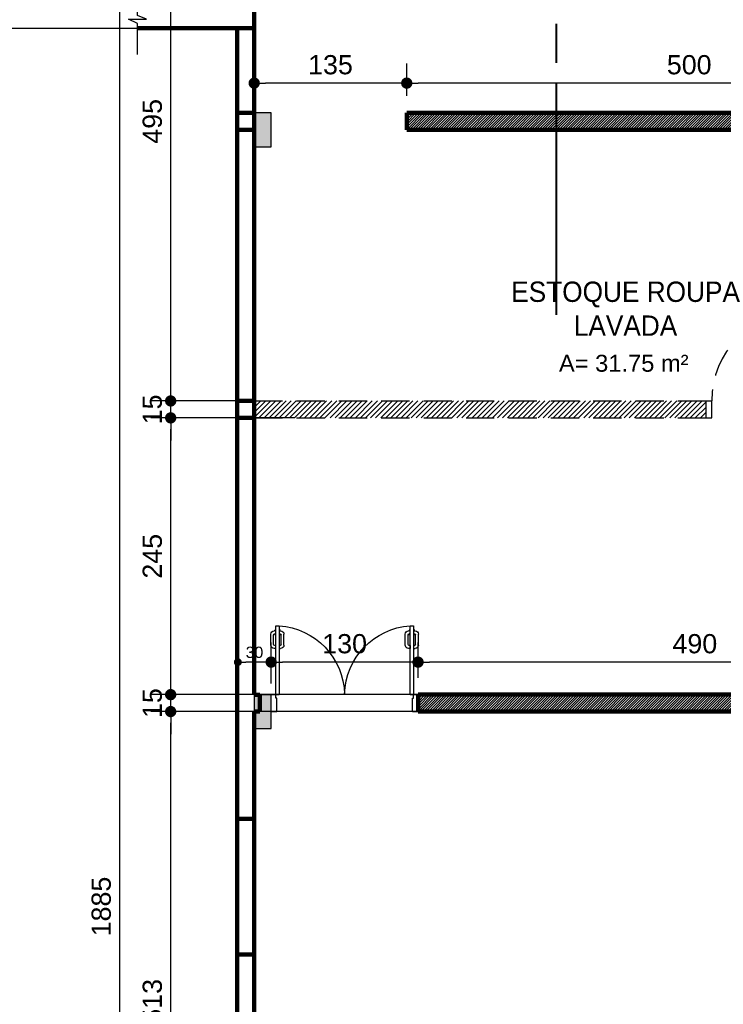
# Model space of a CAD drawing. Header units: metres. Extents: x -44 to 208, y -13 to 238.
# Tile 112 of 154: x 22.28 to 28.5, y 217.96 to 226.68. Entities that reach past the tile are written whole.
import ezdxf
from ezdxf.enums import TextEntityAlignment as Align

# ---------------------------------------------------------------- set-up
doc = ezdxf.new("R2010")
doc.units = ezdxf.units.M
doc.header["$MEASUREMENT"] = 0
doc.linetypes.add('HIDDEN', pattern=[0.375, 0.25, -0.125])
doc.layers.add('ALV-ALT', color=7, linetype='Continuous', lineweight=90)
for name, color, linetype in [('ALV-CONS', 12, 'Continuous'), ('ALV-DEM', 41, 'HIDDEN'), ('CTA-GER', 35, 'Continuous'), ('ESQ-POR', 3, 'Continuous'), ('EST-LAJ', 6, 'Continuous'), ('HTC-EST', 253, 'Continuous'), ('HTC-PIS', 8, 'Continuous'), ('PIS-DSN', 40, 'Continuous'), ('SMB-GER', 9, 'Continuous'), ('TXT-AMB', 25, 'Continuous'), ('TXT-ESP', 40, 'Continuous')]:
    doc.layers.add(name, color=color, linetype=linetype)
doc.styles.add('Griffe', font='arial.ttf')
doc.styles.add('Texto Ambiente 1-50', font='arial.ttf', dxfattribs={"height": 0.12})
doc.styles.add('Texto Cota', font='arial.ttf')
doc.styles.add('Texto Especificacao 1-50', font='arial.ttf', dxfattribs={"height": 0.1})
doc.dimstyles.new('ARQ-1-100', dxfattribs={"dimscale": 0, "dimtxt": 0.17, "dimasz": 0.1, "dimexe": 0.175, "dimexo": 0.15, "dimgap": 0.075, "dimtad": 1, "dimdec": 0, "dimlfac": 100, "dimzin": 1, "dimdsep": 46, "dimtxsty": 'Texto Cota', "dimblk1": 'DOT', "dimblk2": 'DOT', "dimsah": 1, "dimcen": 0.2, "dimclrd": 256, "dimclre": 256, "dimclrt": 15, "dimaunit": 1, "dimazin": 0, "dimtfac": 1.8, "dimtdec": 0, "dimtix": 1, "dimtmove": 2, "dimatfit": 1, "dimldrblk": 'DOT', "dimfxl": 1, "dimtolj": 1, "dimtzin": 4, "dimlwd": -1, "dimarcsym": 0})
doc.dimstyles.new('ARQ-1-50', dxfattribs={"dimscale": 0, "dimtxt": 0.1, "dimasz": 0.07, "dimexe": 0.075, "dimexo": 0.1, "dimgap": 0.035, "dimtad": 1, "dimdec": 0, "dimlfac": 100, "dimzin": 1, "dimdsep": 46, "dimtxsty": 'Texto Cota', "dimblk": 'DOT', "dimcen": 0.1, "dimclrd": 256, "dimclre": 256, "dimclrt": 15, "dimaunit": 1, "dimadec": 0, "dimazin": 0, "dimtfac": 1.8, "dimtdec": 0, "dimtix": 1, "dimtmove": 2, "dimatfit": 1, "dimldrblk": 'DOT', "dimfxl": 1, "dimtolj": 1, "dimtzin": 4, "dimlwd": -1, "dimarcsym": 0})
pattern_1 = [(45, (129.664362, 161.26616), (-0.0112253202, 0.0112253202), [])]

# ---------------------------------------------------------------- blocks, each defined once
blk = doc.blocks.new('A$C19E358C8')
at = {"layer": 'ALV-DEM'}
h = blk.add_hatch(dxfattribs=at)
h.set_pattern_fill('LINE', color=256, scale=0.01, angle=45)
h.set_pattern_definition([(45, (77.251412, -66.988773), (-0.02245064, 0.02245064), [])])
h.paths.add_polyline_path([(-5.85, -4.95), (-9.85, -4.95), (-9.85, -5.1), (-5.85, -5.1)])
h.paths.add_polyline_path([(-1, -4.95), (-3.35, -4.95), (-3.35, -4.75), (-3.5, -4.75), (-3.5, -4.95), (-4.45, -4.95), (-4.45, -5.1), (-1, -5.1)])
h.paths.add_polyline_path([(-4.7, -4.95), (-4.95, -4.95), (-4.95, -5.1), (-4.7, -5.1)])
h.paths.add_polyline_path([(-3.35, 0), (-3.5, 0), (-3.5, -3.85), (-3.35, -3.85)])
h.paths.add_polyline_path([(0, -4.95), (-0.1, -4.95), (-0.1, -5.1), (0, -5.1)])
h.paths.add_polyline_path([(-8.85, -12.83), (-9.85, -12.83), (-9.85, -12.98), (-8.85, -12.98)])
h.paths.add_polyline_path([(-3.89, -12.83), (-5.39, -12.83), (-5.39, -12.98), (-3.89, -12.98)])
h.paths.add_polyline_path([(0, -12.83), (-0.89, -12.83), (-0.89, -12.98), (-0.8898, -12.98), (0, -12.98)])
h.paths.add_polyline_path([(2.5, -13.9), (1.25, -13.9), (1.25, -13.8), (1.1, -13.8), (1.1, -14.15), (1.25, -14.15), (1.25, -14.05), (2.5, -14.05)])
h.paths.add_polyline_path([(1.25, -13), (1.1, -13), (1.1, -13.1), (1.25, -13.1)])
h.paths.add_polyline_path([(2.5, -14.95), (1.25, -14.95), (1.25, -14.85), (1.1, -14.85), (1.1, -15.2), (1.25, -15.2), (1.25, -15.1), (2.5, -15.1)])
h.paths.add_polyline_path([(2.5, -16), (1.25, -16), (1.25, -15.9), (1.1, -15.9), (1.1, -16.15), (2.5, -16.15)])
for p, q in [((-9.85, -4.95), (-5.85, -4.95)), ((-5.85, -5.1), (-5.85, -4.95)), ((-5.85, -4.95), (-5.8, -4.95)), ((-5.8, -5.1), (-5.8, -4.95)), ((-9.85, -5.1), (-5.85, -5.1)), ((-5.85, -5.1), (-5.8, -5.1))]:
    blk.add_line(p, q, dxfattribs=at)
blk.add_arc((-5, -4.95), 0.8006, 92.14759, 180, dxfattribs=at)
blk = doc.blocks.new('PORTA 120 DUPLA')
at = {"layer": 'ESQ-POR'}
for p, q in [((-96.8286, 44.0414), (-96.7786, 44.0414)), ((-96.7786, 44.0414), (-96.7786, 43.9214)), ((-95.5786, 44.0412), (-95.5786, 43.9212)), ((-95.5786, 44.0412), (-95.5286, 44.0412)), ((-96.7886, 43.8914), (-96.8286, 43.8914)), ((-96.7886, 43.9214), (-96.7886, 43.8914)), ((-96.7786, 43.9214), (-96.7886, 43.9214)), ((-96.7886, 43.8914), (-96.7886, 43.2814)), ((-96.7586, 43.8914), (-96.7886, 43.8914)), ((-96.7586, 43.2814), (-96.7586, 43.8914)), ((-95.5986, 43.8912), (-95.5986, 43.2812)), ((-95.5986, 43.8912), (-95.5686, 43.8912)), ((-95.5786, 43.9212), (-95.5686, 43.9212)), ((-95.5686, 43.9212), (-95.5686, 43.8912)), ((-95.5686, 43.2812), (-95.5686, 43.8912)), ((-95.5686, 43.8912), (-95.5286, 43.8912)), ((-96.832, 43.4521), (-96.832, 43.3569)), ((-96.8073, 43.4471), (-96.8073, 43.3616)), ((-96.7894, 43.4821), (-96.802, 43.4821)), ((-96.7894, 43.4571), (-96.7973, 43.4571)), ((-96.7894, 43.4571), (-96.7894, 43.4821)), ((-96.7579, 43.4571), (-96.7579, 43.4821)), ((-96.7579, 43.4821), (-96.7453, 43.4821)), ((-96.7579, 43.4571), (-96.75, 43.4571)), ((-96.74, 43.4471), (-96.74, 43.3616)), ((-96.7153, 43.4521), (-96.7153, 43.3569)), ((-95.642, 43.4518), (-95.642, 43.3567)), ((-95.6173, 43.4469), (-95.6173, 43.3614)), ((-95.5994, 43.4818), (-95.612, 43.4818)), ((-95.5994, 43.4569), (-95.6073, 43.4569)), ((-95.5994, 43.4569), (-95.5994, 43.4818)), ((-95.5679, 43.4818), (-95.5553, 43.4818)), ((-95.5679, 43.4569), (-95.5679, 43.4818)), ((-95.5679, 43.4569), (-95.56, 43.4569)), ((-95.55, 43.4469), (-95.55, 43.3614)), ((-95.5253, 43.4518), (-95.5253, 43.3567)), ((-96.7942, 43.3269), (-96.802, 43.3269)), ((-96.7942, 43.3516), (-96.7973, 43.3516)), ((-96.7946, 43.365), (-96.7946, 43.3516)), ((-96.7886, 43.365), (-96.7946, 43.365)), ((-96.7942, 43.3142), (-96.7942, 43.3269)), ((-96.7586, 43.365), (-96.7527, 43.365)), ((-96.753, 43.3516), (-96.75, 43.3516)), ((-96.753, 43.3269), (-96.7453, 43.3269)), ((-96.753, 43.3142), (-96.753, 43.3269)), ((-96.7527, 43.365), (-96.7527, 43.3516)), ((-95.6042, 43.3267), (-95.612, 43.3267)), ((-95.6042, 43.3514), (-95.6073, 43.3514)), ((-95.5986, 43.3648), (-95.6046, 43.3648)), ((-95.6046, 43.3648), (-95.6046, 43.3514)), ((-95.6042, 43.314), (-95.6042, 43.3267)), ((-95.5686, 43.3648), (-95.5627, 43.3648)), ((-95.563, 43.3514), (-95.56, 43.3514)), ((-95.563, 43.314), (-95.563, 43.3267)), ((-95.563, 43.3267), (-95.5553, 43.3267)), ((-95.5627, 43.3648), (-95.5627, 43.3514)), ((-96.7886, 43.3142), (-96.7942, 43.3142)), ((-96.7886, 43.2814), (-96.7586, 43.2814)), ((-96.7586, 43.3142), (-96.753, 43.3142)), ((-95.5986, 43.314), (-95.6042, 43.314)), ((-95.5986, 43.2812), (-95.5686, 43.2812)), ((-95.5686, 43.314), (-95.563, 43.314))]:
    blk.add_line(p, q, dxfattribs=at)
for centre, radius, start, end in [((-96.8016, 43.9031), 0.6232, 273.95602, 358.46116), ((-95.5552, 43.9033), 0.6236, 181.55354, 266.00804), ((-96.802, 43.4521), 0.03, 90, 180), ((-96.7973, 43.4471), 0.01, 90, 180), ((-96.75, 43.4471), 0.01, 0, 90), ((-96.7453, 43.4521), 0.03, 0, 90), ((-95.612, 43.4518), 0.03, 90, 180), ((-95.6073, 43.4469), 0.01, 90, 180), ((-95.56, 43.4469), 0.01, 0, 90), ((-95.5553, 43.4518), 0.03, 0, 90), ((-96.802, 43.3569), 0.03, 180, 270), ((-96.7973, 43.3616), 0.01, 180, 270), ((-96.75, 43.3616), 0.01, 270, 0), ((-96.7453, 43.3569), 0.03, 270, 0), ((-95.612, 43.3567), 0.03, 180, 270), ((-95.6073, 43.3614), 0.01, 180, 270), ((-95.56, 43.3614), 0.01, 270, 0), ((-95.5553, 43.3567), 0.03, 270, 0)]:
    blk.add_arc(centre, radius, start, end, dxfattribs=at)
blk = doc.blocks.new('_DOT')
at = {"color": 0, "linetype": 'ByBlock'}
blk.add_line((-0.5, 0), (-1, 0), dxfattribs=at)
at = {"color": 0, "linetype": 'ByBlock', "const_width": 0.5}
blk.add_lwpolyline([(-0.25, 0, 1), (0.25, 0, 1)], format="xyb", close=True, dxfattribs=at)
blk = doc.blocks.new('*D4301')
at = {"layer": 'CTA-GER', "lineweight": -2, "transparency": 16777216}
for p, q in [((25.702, 226.0049), (25.702, 226.2933)), ((30.702, 225.8549), (30.702, 226.2933))]:
    blk.add_line(p, q, dxfattribs=at)
at = {"layer": 'CTA-GER', "transparency": 16777216}
blk.add_line((30.602, 226.1183), (25.802, 226.1183), dxfattribs=at)
at = {"layer": 'Defpoints', "color": 0, "transparency": 16777216}
for p in [(25.702, 226.1183), (25.702, 225.8549), (30.702, 225.7049)]:
    blk.add_point(p, dxfattribs=at)
at = {"layer": 'CTA-GER', "transparency": 16777216, "xscale": 0.1, "yscale": 0.1, "zscale": 0.1, "rotation": 180}
blk.add_blockref('_DOT', (25.702, 226.1183), dxfattribs=at)
at = {"layer": 'CTA-GER', "transparency": 16777216, "xscale": 0.1, "yscale": 0.1, "zscale": 0.1}
blk.add_blockref('_DOT', (30.702, 226.1183), dxfattribs=at)
at = {"layer": 'CTA-GER', "color": 15, "transparency": 16777216, "insert": (28.202, 226.2801), "char_height": 0.17, "attachment_point": 5, "style": 'Texto Cota'}
blk.add_mtext('\\A1;500', dxfattribs=at)
blk = doc.blocks.new('*D4302')
at = {"layer": 'CTA-GER', "lineweight": -2, "transparency": 16777216}
for p, q in [((24.352, 226.0049), (24.352, 226.2933)), ((25.702, 226.0049), (25.702, 226.2933))]:
    blk.add_line(p, q, dxfattribs=at)
at = {"layer": 'CTA-GER', "transparency": 16777216}
blk.add_line((25.602, 226.1183), (24.452, 226.1183), dxfattribs=at)
at = {"layer": 'Defpoints', "color": 0, "transparency": 16777216}
for p in [(24.352, 226.1183), (24.352, 225.8549), (25.702, 225.8549)]:
    blk.add_point(p, dxfattribs=at)
at = {"layer": 'CTA-GER', "transparency": 16777216, "xscale": 0.1, "yscale": 0.1, "zscale": 0.1, "rotation": 180}
blk.add_blockref('_DOT', (24.352, 226.1183), dxfattribs=at)
at = {"layer": 'CTA-GER', "transparency": 16777216, "xscale": 0.1, "yscale": 0.1, "zscale": 0.1}
blk.add_blockref('_DOT', (25.702, 226.1183), dxfattribs=at)
at = {"layer": 'CTA-GER', "color": 15, "transparency": 16777216, "insert": (25.027, 226.2802), "char_height": 0.17, "attachment_point": 5, "style": 'Texto Cota'}
blk.add_mtext('\\A1;135', dxfattribs=at)
blk = doc.blocks.new('*D4332')
at = {"layer": 'CTA-GER', "lineweight": -2, "transparency": 16777216}
for p, q in [((25.802, 220.8552), (25.802, 221.1682)), ((30.702, 220.8552), (30.702, 221.1682))]:
    blk.add_line(p, q, dxfattribs=at)
at = {"layer": 'CTA-GER', "transparency": 16777216}
blk.add_line((30.602, 220.9932), (25.902, 220.9932), dxfattribs=at)
at = {"layer": 'Defpoints', "color": 0, "transparency": 16777216}
for p in [(25.802, 220.9932), (25.802, 220.7052), (30.702, 220.7052)]:
    blk.add_point(p, dxfattribs=at)
at = {"layer": 'CTA-GER', "transparency": 16777216, "xscale": 0.1, "yscale": 0.1, "zscale": 0.1, "rotation": 180}
blk.add_blockref('_DOT', (25.802, 220.9932), dxfattribs=at)
at = {"layer": 'CTA-GER', "transparency": 16777216, "xscale": 0.1, "yscale": 0.1, "zscale": 0.1}
blk.add_blockref('_DOT', (30.702, 220.9932), dxfattribs=at)
at = {"layer": 'CTA-GER', "color": 15, "transparency": 16777216, "insert": (28.252, 221.155), "char_height": 0.17, "attachment_point": 5, "style": 'Texto Cota'}
blk.add_mtext('\\A1;490', dxfattribs=at)
blk = doc.blocks.new('*D4287')
at = {"layer": 'CTA-GER', "lineweight": -2, "transparency": 16777216}
for p, q in [((24.502, 220.8549), (24.502, 221.1682)), ((25.802, 220.8552), (25.802, 221.1682))]:
    blk.add_line(p, q, dxfattribs=at)
at = {"layer": 'CTA-GER', "transparency": 16777216}
blk.add_line((25.702, 220.9932), (24.602, 220.9932), dxfattribs=at)
at = {"layer": 'Defpoints', "color": 0, "transparency": 16777216}
for p in [(24.502, 220.9932), (24.502, 220.7049), (25.802, 220.7052)]:
    blk.add_point(p, dxfattribs=at)
at = {"layer": 'CTA-GER', "transparency": 16777216, "xscale": 0.1, "yscale": 0.1, "zscale": 0.1, "rotation": 180}
blk.add_blockref('_DOT', (24.502, 220.9932), dxfattribs=at)
at = {"layer": 'CTA-GER', "transparency": 16777216, "xscale": 0.1, "yscale": 0.1, "zscale": 0.1}
blk.add_blockref('_DOT', (25.802, 220.9932), dxfattribs=at)
at = {"layer": 'CTA-GER', "color": 15, "transparency": 16777216, "insert": (25.152, 221.155), "char_height": 0.17, "attachment_point": 5, "style": 'Texto Cota'}
blk.add_mtext('\\A1;130', dxfattribs=at)
blk = doc.blocks.new('*D4288')
at = {"layer": 'CTA-GER', "lineweight": -2, "transparency": 16777216}
for p, q in [((24.502, 220.8049), (24.502, 221.0682)), ((24.2069, 220.9027), (24.2069, 220.9182))]:
    blk.add_line(p, q, dxfattribs=at)
at = {"layer": 'CTA-GER', "transparency": 16777216}
blk.add_line((24.432, 220.9932), (24.2769, 220.9932), dxfattribs=at)
at = {"layer": 'Defpoints', "color": 0, "transparency": 16777216}
for p in [(24.2069, 221.0027), (24.2069, 220.9932), (24.502, 220.7049)]:
    blk.add_point(p, dxfattribs=at)
at = {"layer": 'CTA-GER', "transparency": 16777216, "xscale": 0.07, "yscale": 0.07, "zscale": 0.07, "rotation": 180}
blk.add_blockref('_DOT', (24.2069, 220.9932), dxfattribs=at)
at = {"layer": 'CTA-GER', "transparency": 16777216, "xscale": 0.07, "yscale": 0.07, "zscale": 0.07}
blk.add_blockref('_DOT', (24.502, 220.9932), dxfattribs=at)
at = {"layer": 'CTA-GER', "color": 15, "transparency": 16777216, "insert": (24.3545, 221.0793), "char_height": 0.1, "attachment_point": 5, "style": 'Texto Cota'}
blk.add_mtext('\\A1;30', dxfattribs=at)
blk = doc.blocks.new('A$C6031014A')
at = {"layer": 'HTC-PIS'}
h = blk.add_hatch(color=256, dxfattribs=at)
h.dxf.hatch_style = 1
h.paths.add_polyline_path([(0.15, 0), (0, 0), (0, -0.3), (0.15, -0.3)])
h = blk.add_hatch(color=256, dxfattribs=at)
h.dxf.hatch_style = 1
h.paths.add_polyline_path([(0.15, -5.15), (0, -5.15), (0, -5.45), (0.15, -5.45)])
at = {"layer": 'EST-LAJ'}
for points in [[(0.15, 0), (0, 0), (0, -0.3), (0.15, -0.3), (0.15, 0)], [(0.15, -5.15), (0, -5.15), (0, -5.45), (0.15, -5.45), (0.15, -5.15)]]:
    blk.add_lwpolyline(points, close=True, dxfattribs=at)
blk = doc.blocks.new('ENTORNO')
at = {"layer": 'HTC-EST'}
blk.add_line((97.9091, -6.0594), (100.1591, -6.0594), dxfattribs=at)
blk = doc.blocks.new('*D4431')
at = {"layer": 'CTA-GER', "transparency": 16777216}
for p, q in [((23.6127, 223.4049), (23.6127, 223.5049)), ((23.6127, 223.1549), (23.6127, 223.3049)), ((23.6127, 223.0549), (23.6127, 222.9549))]:
    blk.add_line(p, q, dxfattribs=at)
at = {"layer": 'CTA-GER', "lineweight": -2, "transparency": 16777216}
for p, q in [((24.202, 223.3049), (23.4377, 223.3049)), ((24.405, 223.1549), (23.4377, 223.1549))]:
    blk.add_line(p, q, dxfattribs=at)
at = {"layer": 'Defpoints', "color": 0, "transparency": 16777216}
for p in [(23.6127, 223.3049), (24.352, 223.3049), (24.555, 223.1549)]:
    blk.add_point(p, dxfattribs=at)
at = {"layer": 'CTA-GER', "transparency": 16777216, "xscale": 0.1, "yscale": 0.1, "zscale": 0.1}
for p, rotation in [((23.6127, 223.3049), 270), ((23.6127, 223.1549), 90)]:
    blk.add_blockref('_DOT', p, dxfattribs=dict(at, rotation=rotation))
at = {"layer": 'CTA-GER', "color": 15, "transparency": 16777216, "insert": (23.4509, 223.2299), "char_height": 0.17, "attachment_point": 5, "rotation": 90, "style": 'Texto Cota'}
blk.add_mtext('\\A1;15', dxfattribs=at)
blk = doc.blocks.new('*D4432')
at = {"layer": 'CTA-GER', "lineweight": -2, "transparency": 16777216}
for p, q in [((24.352, 228.2549), (23.4377, 228.2549)), ((24.202, 223.3049), (23.4377, 223.3049))]:
    blk.add_line(p, q, dxfattribs=at)
at = {"layer": 'CTA-GER', "transparency": 16777216}
blk.add_line((23.6127, 223.4049), (23.6127, 228.1549), dxfattribs=at)
at = {"layer": 'Defpoints', "color": 0, "transparency": 16777216}
for p in [(23.6127, 228.2549), (24.502, 228.2549), (24.352, 223.3049)]:
    blk.add_point(p, dxfattribs=at)
at = {"layer": 'CTA-GER', "transparency": 16777216, "xscale": 0.1, "yscale": 0.1, "zscale": 0.1}
for p, rotation in [((23.6127, 228.2549), 90), ((23.6127, 223.3049), 270)]:
    blk.add_blockref('_DOT', p, dxfattribs=dict(at, rotation=rotation))
at = {"layer": 'CTA-GER', "color": 15, "transparency": 16777216, "insert": (23.4509, 225.7799), "char_height": 0.17, "attachment_point": 5, "rotation": 90, "style": 'Texto Cota'}
blk.add_mtext('\\A1;495', dxfattribs=at)
blk = doc.blocks.new('*D4433')
at = {"layer": 'CTA-GER', "lineweight": -2, "transparency": 16777216}
for p, q in [((24.352, 228.2549), (22.9856, 228.2549)), ((24.4076, 209.4045), (22.9856, 209.4045))]:
    blk.add_line(p, q, dxfattribs=at)
at = {"layer": 'CTA-GER', "transparency": 16777216}
blk.add_line((23.1606, 228.1549), (23.1606, 209.5045), dxfattribs=at)
at = {"layer": 'Defpoints', "color": 0, "transparency": 16777216}
for p in [(24.502, 228.2549), (23.1606, 209.4045), (24.5576, 209.4045)]:
    blk.add_point(p, dxfattribs=at)
at = {"layer": 'CTA-GER', "transparency": 16777216, "xscale": 0.1, "yscale": 0.1, "zscale": 0.1}
for p, rotation in [((23.1606, 228.2549), 90), ((23.1606, 209.4045), 270)]:
    blk.add_blockref('_DOT', p, dxfattribs=dict(at, rotation=rotation))
at = {"layer": 'CTA-GER', "color": 15, "transparency": 16777216, "insert": (22.9988, 218.8297), "char_height": 0.17, "attachment_point": 5, "rotation": 90, "style": 'Texto Cota'}
blk.add_mtext('\\A1;1885', dxfattribs=at)
blk = doc.blocks.new('*D4439')
at = {"layer": 'CTA-GER', "lineweight": -2, "transparency": 16777216}
for p, q in [((25.9168, 220.5551), (23.4377, 220.5551)), ((24.202, 215.4249), (23.4377, 215.4249))]:
    blk.add_line(p, q, dxfattribs=at)
at = {"layer": 'CTA-GER', "transparency": 16777216}
blk.add_line((23.6127, 215.5249), (23.6127, 220.4551), dxfattribs=at)
at = {"layer": 'Defpoints', "color": 0, "transparency": 16777216}
for p in [(23.6127, 220.5551), (26.0668, 220.5551), (24.352, 215.4249)]:
    blk.add_point(p, dxfattribs=at)
at = {"layer": 'CTA-GER', "transparency": 16777216, "xscale": 0.1, "yscale": 0.1, "zscale": 0.1}
for p, rotation in [((23.6127, 220.5551), 90), ((23.6127, 215.4249), 270)]:
    blk.add_blockref('_DOT', p, dxfattribs=dict(at, rotation=rotation))
at = {"layer": 'CTA-GER', "color": 15, "transparency": 16777216, "insert": (23.4509, 217.99), "char_height": 0.17, "attachment_point": 5, "rotation": 90, "style": 'Texto Cota'}
blk.add_mtext('\\A1;513', dxfattribs=at)
blk = doc.blocks.new('*D4440')
at = {"layer": 'CTA-GER', "transparency": 16777216}
for p, q in [((23.6127, 220.8052), (23.6127, 220.9052)), ((23.6127, 220.5551), (23.6127, 220.7052)), ((23.6127, 220.4551), (23.6127, 220.3551))]:
    blk.add_line(p, q, dxfattribs=at)
at = {"layer": 'CTA-GER', "lineweight": -2, "transparency": 16777216}
for p, q in [((25.9399, 220.7052), (23.4377, 220.7052)), ((25.9168, 220.5551), (23.4377, 220.5551))]:
    blk.add_line(p, q, dxfattribs=at)
at = {"layer": 'Defpoints', "color": 0, "transparency": 16777216}
for p in [(23.6127, 220.7052), (26.0899, 220.7052), (26.0668, 220.5551)]:
    blk.add_point(p, dxfattribs=at)
at = {"layer": 'CTA-GER', "transparency": 16777216, "xscale": 0.1, "yscale": 0.1, "zscale": 0.1}
for p, rotation in [((23.6127, 220.7052), 270), ((23.6127, 220.5551), 90)]:
    blk.add_blockref('_DOT', p, dxfattribs=dict(at, rotation=rotation))
at = {"layer": 'CTA-GER', "color": 15, "transparency": 16777216, "insert": (23.4509, 220.6301), "char_height": 0.17, "attachment_point": 5, "rotation": 90, "style": 'Texto Cota'}
blk.add_mtext('\\A1;15', dxfattribs=at)
blk = doc.blocks.new('*D4441')
at = {"layer": 'CTA-GER', "lineweight": -2, "transparency": 16777216}
for p, q in [((24.7099, 223.1549), (23.4377, 223.1549)), ((25.9168, 220.7052), (23.4377, 220.7052))]:
    blk.add_line(p, q, dxfattribs=at)
at = {"layer": 'CTA-GER', "transparency": 16777216}
blk.add_line((23.6127, 220.8052), (23.6127, 223.0549), dxfattribs=at)
at = {"layer": 'Defpoints', "color": 0, "transparency": 16777216}
for p in [(23.6127, 223.1549), (24.8599, 223.1549), (26.0668, 220.7052)]:
    blk.add_point(p, dxfattribs=at)
at = {"layer": 'CTA-GER', "transparency": 16777216, "xscale": 0.1, "yscale": 0.1, "zscale": 0.1}
for p, rotation in [((23.6127, 223.1549), 90), ((23.6127, 220.7052), 270)]:
    blk.add_blockref('_DOT', p, dxfattribs=dict(at, rotation=rotation))
at = {"layer": 'CTA-GER', "color": 15, "transparency": 16777216, "insert": (23.4509, 221.93), "char_height": 0.17, "attachment_point": 5, "rotation": 90, "style": 'Texto Cota'}
blk.add_mtext('\\A1;245', dxfattribs=at)
blk = doc.blocks.new('Corte dir-cima')
h = blk.add_hatch(color=256)
h.dxf.hatch_style = 1
h.paths.add_polyline_path([(8.189, 0.439), (7.75, 0.879), (7.311, 0.439, -0.414214)])
h = blk.add_hatch(color=256)
h.dxf.hatch_style = 1
h.paths.add_polyline_path([(7.311, 0.439, 0.198912), (7.129, 0), (6.871, 0)])
h = blk.add_hatch(color=256)
h.dxf.hatch_style = 1
h.paths.add_polyline_path([(8.189, 0.439), (8.629, 0), (8.371, 0, 0.198912)])
for p, q in [((6.871, 0), (7.75, 0.879)), ((8.629, 0), (7.75, 0.879)), ((7.192, 0.031), (8.308, 0.031)), ((7.129, -0.031), (7.129, -0.031)), ((7.192, -0.031), (7.719, -0.031)), ((7.719, -0.559), (7.719, -0.031)), ((7.781, -0.031), (8.308, -0.031)), ((7.781, -0.559), (7.781, -0.031))]:
    blk.add_line(p, q)
at = {"const_width": 0.05}
for points in [[(-6.871, 0), (-1, 0)], [(-0.5, 0), (0.5, 0)], [(1, 0), (6.871, 0)]]:
    blk.add_lwpolyline(points, dxfattribs=at)
blk.add_circle((7.75, 0), 0.621)
for start, end in [(3.1847, 176.8153), (183.1847, 266.8153), (273.1847, 356.8153)]:
    blk.add_arc((7.75, 0), 0.559, start, end)
at = {"style": 'Griffe'}
for tag, height, p in [('A', 0.4, (7.75, 0.295)), ('B', 0.2, (7.537, -0.213)), ('C', 0.2, (7.963, -0.213))]:
    blk.add_attdef(tag, text='', height=height, dxfattribs=at).set_placement(p, align=Align.MIDDLE_CENTER)

msp = doc.modelspace()

# ---------------------------------------------------------------- hatches: boundary and pattern name
at = {"layer": 'ALV-CONS'}
h = msp.add_hatch(dxfattribs=at)
h.set_pattern_fill('LINE', color=256, scale=0.005, angle=45)
h.set_pattern_definition(pattern_1)
h.paths.add_polyline_path([(30.902, 225.8549), (25.702, 225.8549), (25.702, 225.7049), (30.852, 225.7049), (30.902, 225.7049)])
h = msp.add_hatch(dxfattribs=at)
h.set_pattern_fill('LINE', color=256, scale=0.005, angle=45)
h.set_pattern_definition(pattern_1)
h.paths.add_polyline_path([(30.852, 222.4049), (30.702, 222.4049), (30.702, 220.7052), (25.802, 220.7052), (25.802, 220.5552), (31.202, 220.5549), (31.202, 218.8464), (31.352, 218.8464), (31.352, 220.7049), (30.852, 220.7049)])

# ---------------------------------------------------------------- linework, layer by layer
at = {"layer": 'ALV-ALT'}
for p, q in [((24.352, 220.7049), (24.352, 229.6427)), ((23.3195, 226.6049), (24.352, 226.6049)), ((24.202, 209.2549), (24.202, 226.6049)), ((30.902, 225.8549), (25.702, 225.8549)), ((25.702, 225.8549), (25.702, 225.7049)), ((25.702, 225.7049), (30.702, 225.7049)), ((24.352, 220.7049), (24.402, 220.7049)), ((24.402, 220.7049), (24.402, 220.5549)), ((25.802, 220.5552), (25.802, 220.7052)), ((25.802, 220.7052), (30.702, 220.7052)), ((24.352, 215.5049), (24.352, 220.5549)), ((24.402, 220.5549), (24.352, 220.5549)), ((31.202, 220.5549), (25.802, 220.5552))]:
    msp.add_line(p, q, dxfattribs=at)
for points in [[(24.202, 225.8549), (24.352, 225.8549), (24.352, 225.7049), (24.202, 225.7049)], [(24.352, 223.3049), (24.202, 223.3049), (24.202, 223.1553), (24.352, 223.1553)], [(24.202, 218.4053), (24.352, 218.4053), (24.352, 219.6045), (24.202, 219.6045)]]:
    msp.add_lwpolyline(points, close=True, dxfattribs=at)
at = {"layer": 'PIS-DSN'}
msp.add_lwpolyline([(23.3195, 226.3717), (23.3195, 226.6463), (23.2403, 226.6835), (23.3986, 226.6835), (23.3195, 226.716), (23.3195, 227.0637)], dxfattribs=at)

# ---------------------------------------------------------------- block references
msp.add_blockref('ENTORNO', (-75.9571, 232.664))
at = {"layer": 'ALV-ALT', "xscale": -1, "rotation": 180}
msp.add_blockref('PORTA 120 DUPLA', (121.3306, 264.5963), dxfattribs=at)
at = {"layer": 'ALV-DEM'}
msp.add_blockref('A$C19E358C8', (34.202, 228.2549), dxfattribs=at)
at = {"layer": 'EST-LAJ'}
msp.add_blockref('A$C6031014A', (24.352, 225.8549), dxfattribs=at)
at = {"layer": 'SMB-GER'}
ref = msp.add_blockref('Corte dir-cima', (27.0268, 226.4706), dxfattribs=dict(at, xscale=-0.35, yscale=0.35, zscale=0.35, rotation=270))
ref.add_attrib('A', 'A', dxfattribs={"layer": '0', "height": 0.14, "rotation": 270, "style": 'Griffe', "text_generation_flag": 4}).set_placement((27.1301, 229.1811), align=Align.MIDDLE_CENTER)
ref.add_attrib('B', '6', dxfattribs={"layer": '0', "height": 0.07, "rotation": 270, "style": 'Griffe', "text_generation_flag": 6}).set_placement((26.9522, 229.1084), align=Align.MIDDLE_CENTER)
ref.add_attrib('C', '7', dxfattribs={"layer": '0', "height": 0.07, "rotation": 270, "style": 'Griffe', "text_generation_flag": 6}).set_placement((26.9522, 229.2577), align=Align.MIDDLE_CENTER)

# ---------------------------------------------------------------- texts
at = {"layer": 'TXT-AMB', "insert": (25.5467, 224.3616), "char_height": 0.18, "width": 4.330813, "attachment_point": 1, "style": 'Texto Ambiente 1-50'}
msp.add_mtext('\\pi1.0783;ESTOQUE ROUPA \\P\\pi1.6783;LAVADA', dxfattribs=at)
at = {"layer": 'TXT-ESP', "style": 'Texto Especificacao 1-50'}
msp.add_text('A= 31.75 m²', height=0.15, dxfattribs=at).set_placement((27.049, 223.5635))

# ---------------------------------------------------------------- dimensions: what is measured, and where the dimension line sits
at = {"layer": 'CTA-GER'}
for base, p1, p2, picture, middle in [((23.1606, 209.4045), (24.502, 228.2549), (24.5576, 209.4045), '*D4433', (22.9988, 218.8297)), ((23.6127, 228.2549), (24.352, 223.3049), (24.502, 228.2549), '*D4432', (23.4509, 225.7799)), ((23.6127, 223.3049), (24.555, 223.1549), (24.352, 223.3049), '*D4431', (23.4509, 223.2299)), ((23.6127, 223.1549), (26.0668, 220.7052), (24.8599, 223.1549), '*D4441', (23.4509, 221.93)), ((23.6127, 220.7052), (26.0668, 220.5551), (26.0899, 220.7052), '*D4440', (23.4509, 220.6301)), ((23.6127, 220.5551), (24.352, 215.4249), (26.0668, 220.5551), '*D4439', (23.4509, 217.99))]:
    dim = msp.add_linear_dim(base=base, p1=p1, p2=p2, angle=90, dimstyle='ARQ-1-100', override={"dimscale": 1}, dxfattribs=at)
    dim.commit()
    dim.dimension.update_dxf_attribs({"geometry": picture, "text_midpoint": middle})
for base, p1, p2, dimstyle, picture, middle in [((24.352, 226.1183), (25.702, 225.8549), (24.352, 225.8549), 'ARQ-1-100', '*D4302', (25.027, 226.2802)), ((25.702, 226.1183), (30.702, 225.7049), (25.702, 225.8549), 'ARQ-1-100', '*D4301', (28.202, 226.2801)), ((24.502, 220.9932), (25.802, 220.7052), (24.502, 220.7049), 'ARQ-1-100', '*D4287', (25.152, 221.155)), ((25.802, 220.9932), (30.702, 220.7052), (25.802, 220.7052), 'ARQ-1-100', '*D4332', (28.252, 221.155)), ((24.2069, 220.9932), (24.502, 220.7049), (24.2069, 221.0027), 'ARQ-1-50', '*D4288', (24.3545, 221.0793))]:
    dim = msp.add_linear_dim(base=base, p1=p1, p2=p2, dimstyle=dimstyle, override={"dimscale": 1}, dxfattribs=at)
    dim.commit()
    dim.dimension.update_dxf_attribs({"geometry": picture, "text_midpoint": middle})

doc.saveas('drawing.dxf')
